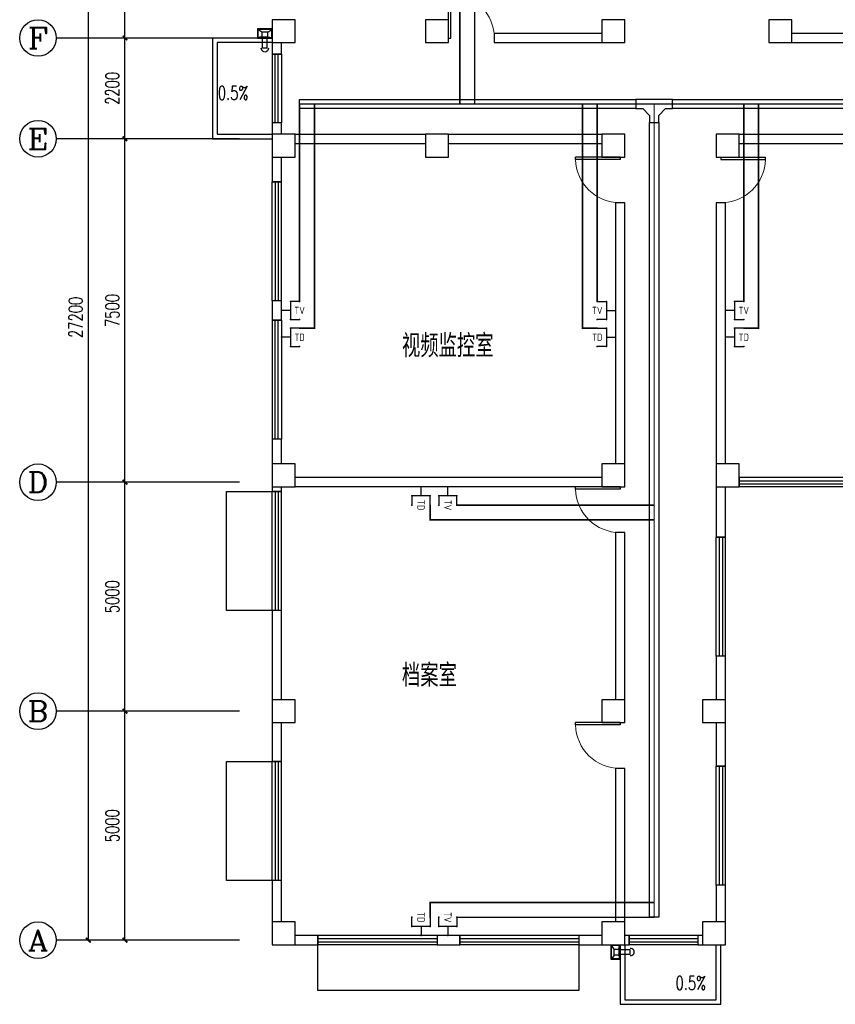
# Model space of a CAD drawing. Extents: x 427948 to 764348, y 274849 to 601549.
# Tile 175 of 203: x 699934 to 717749, y 466479 to 487979. Entities that reach past the tile are written whole.
import ezdxf
from ezdxf.enums import TextEntityAlignment as Align

# ---------------------------------------------------------------- set-up
doc = ezdxf.new("R2010")
doc.units = 0
doc.header["$LTSCALE"] = 1000
doc.header["$MEASUREMENT"] = 0
doc.layers.get('0').update_dxf_attribs({"linetype": 'CONTINUOUS'})
doc.layers.get('Defpoints').update_dxf_attribs({"linetype": 'CONTINUOUS'})
for name, color, linetype in [('AXIS', 3, 'CONTINUOUS'), ('AXIS_TEXT', 7, 'CONTINUOUS'), ('CABLETRAY', 4, 'CONTINUOUS'), ('COLUMN', 9, 'CONTINUOUS'), ('DIM_SYMB', 3, 'CONTINUOUS'), ('EQUIP-通讯', 3, 'CONTINUOUS'), ('PUB_TEXT', 7, 'CONTINUOUS'), ('WALL', 2, 'CONTINUOUS'), ('WINDOW', 4, 'CONTINUOUS'), ('WIRE-动力', 2, 'CONTINUOUS'), ('WIRE-电视', 5, 'TG_TV'), ('WIRE-网络', 6, 'TG_TD'), ('可见线', 3, 'CONTINUOUS'), ('水斗', 6, 'CONTINUOUS')]:
    doc.layers.add(name, color=color, linetype=linetype)
doc.styles.add('_HZTXT', font='txt.shx', dxfattribs={"width": 0.8, "bigfont": 'HZTXT.shx'})
doc.styles.add('_TCH_AXIS', font='COMPLEX', dxfattribs={"bigfont": 'GBCBIG'})
doc.styles.add('_TCH_DIM', font='SIMPLEX', dxfattribs={"bigfont": 'GBCBIG'})
doc.styles.add('_TCH_DIM_T3', font='SIMPLEX', dxfattribs={"width": 0.705882, "bigfont": 'GBCBIG'})
doc.styles.add('_TEL_ATTDEF', font='GBENOR', dxfattribs={"width": 0.8, "height": 3, "bigfont": 'GBCBIG'})
doc.styles.add('_TEL_DIM', font='SIMPLEX', dxfattribs={"width": 0.8, "height": 3.5, "bigfont": 'HZTXT'})
doc.styles.add('COMPLEX', font='COMPLEX')
doc.styles.add('DIM_FONT', font='SIMPLEX.shx', dxfattribs={"width": 0.8})
doc.styles.add('TG_LINETYPE', font='SIMPLEX', dxfattribs={"width": 0.8, "height": 3, "bigfont": 'HZTXT'})
doc.linetypes.add('TG_TD', pattern='A,2,-0.78,["TD",TG_LINETYPE,S=0.1,R=0,X=-0.62,Y=-0.15],0', length=2.78)
doc.linetypes.add('TG_TV', pattern='A,2,-0.76,["TV",TG_LINETYPE,S=0.1,R=0,X=-0.6,Y=-0.15],0', length=2.8)
doc.dimstyles.new('_TCH_ARCH&&100', dxfattribs={"dimtxt": 297.5, "dimasz": 100, "dimexe": 250, "dimexo": 300, "dimgap": 126.25, "dimtad": 1, "dimdec": 0, "dimzin": 0, "dimdsep": 46, "dimtxsty": '_TCH_DIM_T3', "dimblk": 'ARCHTICK', "dimcen": 0.09, "dimclrt": 7, "dimazin": 2, "dimtfac": 1, "dimtdec": 0, "dimtix": 1, "dimtmove": 2, "dimatfit": 3, "dimfxl": 1, "dimtolj": 1, "dimtzin": 0, "dimarcsym": 0})

# ---------------------------------------------------------------- blocks, each defined once
blk = doc.blocks.new('$equip$00001802')
for p, q in [((-0.5, 0.499), (-0.5, 0.999)), ((0.5, 0.999), (0.5, 0.499)), ((0.5, 0.499), (-0.5, 0.499)), ((0, 0.5), (0, 0))]:
    blk.add_line(p, q)
for p in [(-0.5, 0.999), (0.5, 0.999), (-0.5, 0.499), (0, 0), (0.5, 0.499)]:
    blk.add_point(p)
at = {"color": 7, "style": '_TEL_DIM'}
blk.add_attdef('$TEXT$', text='', height=0.4, dxfattribs=at).set_placement((0, 0.999), align=Align.MIDDLE_CENTER)
at = {"color": 7, "style": '_TEL_DIM', "flags": 1}
blk.add_attdef('A', text='', height=0.00002, dxfattribs=at).set_placement((0, 0), align=Align.MIDDLE_CENTER)
blk = doc.blocks.new('$equip$00002670')
for p, q in [((-0.5, 0.499), (-0.5, 0.999)), ((0.5, 0.999), (0.5, 0.499)), ((0.5, 0.499), (-0.5, 0.499)), ((0, 0.5), (0, 0))]:
    blk.add_line(p, q)
for p in [(-0.5, 0.999), (0.5, 0.999), (-0.5, 0.499), (0, 0), (0.5, 0.499)]:
    blk.add_point(p)
at = {"color": 7, "style": '_TEL_DIM'}
blk.add_attdef('$TEXT$', text='', height=0.4, dxfattribs=at).set_placement((0, 0.999), align=Align.MIDDLE_CENTER)
at = {"color": 7, "style": '_TEL_DIM', "flags": 1}
blk.add_attdef('A', text='', height=0.000025, dxfattribs=at).set_placement((0, 0), align=Align.MIDDLE_CENTER)
blk = doc.blocks.new('_L1WAO')
for p, q in [((0, 180), (-320, 180)), ((-320, 180), (-320, 0)), ((-320, 0), (0, 0)), ((-224, 116), (-310, 170)), ((-10, 170), (-310, 170)), ((-310, 170), (-310, 10)), ((-310, 170), (-310, 170)), ((-224, 26), (-310, 10)), ((-310, 10), (-10, 10)), ((-310, 10), (-310, 10)), ((-96, 116), (-224, 116)), ((-224, 116), (-224, 26)), ((-224, 26), (-96, 26)), ((-96, 116), (-10, 170)), ((-96, 26), (-96, 116)), ((-96, 26), (-10, 10)), ((-10, 170), (-10, 170)), ((-10, 10), (-10, 170)), ((-10, 10), (-10, 10)), ((0, 0), (0, 180))]:
    blk.add_line(p, q)
at = {"style": 'DIM_FONT', "width": 0.8, "flags": 9}
for tag in ['XSIZE', 'YSIZE']:
    blk.add_attdef(tag, (0, 0), '', height=0.5, dxfattribs=at)
blk = doc.blocks.new('xcdsf')
at = {"layer": '水斗'}
for p, q in [((151845, -1119066), (151845, -1119386)), ((151856, -1119077), (151856, -1119376)), ((151915, -1119162), (151915, -1119290)), ((152265, -1119175), (152045, -1119175)), ((152265, -1119275), (152045, -1119275)), ((152245, -1119175), (152065, -1119175)), ((152245, -1119275), (152065, -1119275)), ((152265, -1119177), (152265, -1119277)), ((151845, -1119386), (152045, -1119386)), ((151915, -1119290), (151856, -1119376)), ((151856, -1119376), (152033, -1119376)), ((151856, -1119376), (151856, -1119376)), ((151915, -1119290), (152015, -1119290))]:
    blk.add_line(p, q, dxfattribs=at)
at = {"layer": '水斗', "extrusion": (0, 0, -1)}
blk.add_ellipse((152265, -1119227), major_axis=(86.9, 0), ratio=0.900657, start_param=4.712389, end_param=7.853982, dxfattribs=at)
at = {"layer": '水斗', "yscale": 1.110299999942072, "rotation": 90}
blk.add_blockref('_L1WAO', (152045, -1119066), dxfattribs=at)
blk = doc.blocks.new('_ArchTick')
at = {"color": 0, "linetype": 'ByBlock', "const_width": 0.4}
blk.add_lwpolyline([(-0.5, -0.5), (0.5, 0.5)], dxfattribs=at)
blk = doc.blocks.new('*D121')
at = {"layer": 'AXIS', "color": 0, "lineweight": -2}
for p, q in [((704434, 472879), (701984, 472879)), ((702234, 467879), (702234, 472879)), ((704434, 467879), (701984, 467879))]:
    blk.add_line(p, q, dxfattribs=at)
at = {"layer": 'Defpoints', "color": 0}
for p in [(702234, 472879), (704734, 472879), (704734, 467879)]:
    blk.add_point(p, dxfattribs=at)
at = {"layer": 'AXIS', "color": 0, "lineweight": -2, "xscale": 100, "yscale": 100, "zscale": 100}
for p, rotation in [((702234, 472879), 90), ((702234, 467879), 270)]:
    blk.add_blockref('_ArchTick', p, dxfattribs=dict(at, rotation=rotation))
at = {"layer": 'AXIS', "color": 7, "insert": (701959, 470379), "char_height": 297.5, "attachment_point": 5, "rotation": 90, "style": '_TCH_DIM_T3'}
blk.add_mtext('\\A1;5000', dxfattribs=at)
blk = doc.blocks.new('*D122')
at = {"layer": 'AXIS', "color": 0, "lineweight": -2}
for p, q in [((704434, 477879), (701984, 477879)), ((702234, 472879), (702234, 477879)), ((704434, 472879), (701984, 472879))]:
    blk.add_line(p, q, dxfattribs=at)
at = {"layer": 'Defpoints', "color": 0}
for p in [(702234, 477879), (704734, 477879), (704734, 472879)]:
    blk.add_point(p, dxfattribs=at)
at = {"layer": 'AXIS', "color": 0, "lineweight": -2, "xscale": 100, "yscale": 100, "zscale": 100}
for p, rotation in [((702234, 477879), 90), ((702234, 472879), 270)]:
    blk.add_blockref('_ArchTick', p, dxfattribs=dict(at, rotation=rotation))
at = {"layer": 'AXIS', "color": 7, "insert": (701959, 475379), "char_height": 297.5, "attachment_point": 5, "rotation": 90, "style": '_TCH_DIM_T3'}
blk.add_mtext('\\A1;5000', dxfattribs=at)
blk = doc.blocks.new('*D123')
at = {"layer": 'AXIS', "color": 0, "lineweight": -2}
for p, q in [((704434, 485379), (701984, 485379)), ((702234, 477879), (702234, 485379)), ((704434, 477879), (701984, 477879))]:
    blk.add_line(p, q, dxfattribs=at)
at = {"layer": 'Defpoints', "color": 0}
for p in [(702234, 485379), (704734, 485379), (704734, 477879)]:
    blk.add_point(p, dxfattribs=at)
at = {"layer": 'AXIS', "color": 0, "lineweight": -2, "xscale": 100, "yscale": 100, "zscale": 100}
for p, rotation in [((702234, 485379), 90), ((702234, 477879), 270)]:
    blk.add_blockref('_ArchTick', p, dxfattribs=dict(at, rotation=rotation))
at = {"layer": 'AXIS', "color": 7, "insert": (701959, 481629), "char_height": 297.5, "attachment_point": 5, "rotation": 90, "style": '_TCH_DIM_T3'}
blk.add_mtext('\\A1;7500', dxfattribs=at)
blk = doc.blocks.new('*D124')
at = {"layer": 'AXIS', "color": 0, "lineweight": -2}
for p, q in [((704434, 487579), (701984, 487579)), ((702234, 485379), (702234, 487579)), ((704434, 485379), (701984, 485379))]:
    blk.add_line(p, q, dxfattribs=at)
at = {"layer": 'Defpoints', "color": 0}
for p in [(702234, 487579), (704734, 487579), (704734, 485379)]:
    blk.add_point(p, dxfattribs=at)
at = {"layer": 'AXIS', "color": 0, "lineweight": -2, "xscale": 100, "yscale": 100, "zscale": 100}
for p, rotation in [((702234, 487579), 90), ((702234, 485379), 270)]:
    blk.add_blockref('_ArchTick', p, dxfattribs=dict(at, rotation=rotation))
at = {"layer": 'AXIS', "color": 7, "insert": (701959, 486479), "char_height": 297.5, "attachment_point": 5, "rotation": 90, "style": '_TCH_DIM_T3'}
blk.add_mtext('\\A1;2200', dxfattribs=at)
blk = doc.blocks.new('*D125')
at = {"layer": 'AXIS', "color": 0, "lineweight": -2}
for p, q in [((704434, 495079), (701984, 495079)), ((702234, 487579), (702234, 495079)), ((704434, 487579), (701984, 487579))]:
    blk.add_line(p, q, dxfattribs=at)
at = {"layer": 'Defpoints', "color": 0}
for p in [(702234, 495079), (704734, 495079), (704734, 487579)]:
    blk.add_point(p, dxfattribs=at)
at = {"layer": 'AXIS', "color": 0, "lineweight": -2, "xscale": 100, "yscale": 100, "zscale": 100}
for p, rotation in [((702234, 495079), 90), ((702234, 487579), 270)]:
    blk.add_blockref('_ArchTick', p, dxfattribs=dict(at, rotation=rotation))
at = {"layer": 'AXIS', "color": 7, "insert": (701959, 491329), "char_height": 297.5, "attachment_point": 5, "rotation": 90, "style": '_TCH_DIM_T3'}
blk.add_mtext('\\A1;7500', dxfattribs=at)
blk = doc.blocks.new('*D126')
at = {"layer": 'AXIS', "color": 0, "lineweight": -2}
for p, q in [((704434, 495079), (701184, 495079)), ((701434, 467879), (701434, 495079)), ((704434, 467879), (701184, 467879))]:
    blk.add_line(p, q, dxfattribs=at)
at = {"layer": 'Defpoints', "color": 0}
for p in [(701434, 495079), (704734, 495079), (704734, 467879)]:
    blk.add_point(p, dxfattribs=at)
at = {"layer": 'AXIS', "color": 0, "lineweight": -2, "xscale": 100, "yscale": 100, "zscale": 100}
for p, rotation in [((701434, 495079), 90), ((701434, 467879), 270)]:
    blk.add_blockref('_ArchTick', p, dxfattribs=dict(at, rotation=rotation))
at = {"layer": 'AXIS', "color": 7, "insert": (701159, 481479), "char_height": 297.5, "attachment_point": 5, "rotation": 90, "style": '_TCH_DIM_T3'}
blk.add_mtext('\\A1;27200', dxfattribs=at)
blk = doc.blocks.new('_FZHK')
blk.add_lwpolyline([(-0.5, -0.5), (0.5, -0.5), (0.5, 0.5), (-0.5, 0.5)], close=True)
blk = doc.blocks.new('$DorLib2D$00000001')
for p, q in [((0.45, 0.975), (0.5, 0.975)), ((0.45, 0), (0.45, 0.975)), ((0.5, 0), (0.5, 0.975)), ((0.5, 0), (0.45, 0))]:
    blk.add_line(p, q)
at = {"lineweight": 13}
blk.add_arc((0.475, 0), 0.975, 91.4693, 180, dxfattribs=at)
blk = doc.blocks.new('$TCHSYS$WIN2D')
for p, q in [((-0.5, 0.5), (0.5, 0.5)), ((-0.5, 0.5), (-0.5, -0.5)), ((0.5, 0.5), (0.5, -0.5)), ((0.5, 0.1667), (-0.5, 0.1667)), ((0.5, -0.1667), (-0.5, -0.1667)), ((-0.5, -0.5), (0.5, -0.5))]:
    blk.add_line(p, q)
blk = doc.blocks.new('_AXISO')
blk.add_circle((0, 0), 0.5)
at = {"layer": 'AXIS_TEXT', "style": 'COMPLEX', "width": 1.041667}
blk.add_attdef('A', text='', height=0.56, dxfattribs=at).set_placement((-0.25, -0.28), (0.25, -0.28), align=Align.FIT)

msp = doc.modelspace()

# ---------------------------------------------------------------- linework, layer by layer
at = {"layer": 'AXIS'}
for p, q in [((704734.4, 487578.9), (700734.4, 487578.9)), ((704734.4, 485378.9), (700734.4, 485378.9)), ((704734.4, 477878.9), (700734.4, 477878.9)), ((704734.4, 472878.9), (700734.4, 472878.9)), ((704734.4, 467878.9), (700734.4, 467878.9))]:
    msp.add_line(p, q, dxfattribs=at)
at = {"layer": 'CABLETRAY'}
for p, q in [((706049, 486036.8), (706049, 486236.8)), ((706049, 486236.8), (713393.7, 486236.8)), ((713393.7, 486236.8), (713393.7, 486036.8)), ((714193.7, 486236.8), (713393.7, 486236.8)), ((713393.7, 486236.8), (713393.7, 486036.8)), ((714193.7, 486036.8), (714193.7, 486236.8)), ((714193.7, 486236.8), (728697.7, 486236.8)), ((714193.7, 486036.8), (714193.7, 486236.8)), ((713393.7, 486036.8), (706049, 486036.8)), ((713393.7, 486036.8), (713543.7, 486036.8)), ((713543.7, 486036.8), (713693.7, 485886.8)), ((713893.7, 485886.8), (714043.7, 486036.8)), ((714043.7, 486036.8), (714193.7, 486036.8)), ((728697.7, 486036.8), (714193.7, 486036.8)), ((713693.7, 485886.8), (713693.7, 485736.8)), ((713693.7, 485736.8), (713893.7, 485736.8)), ((713693.7, 468378.5), (713693.7, 485736.8)), ((713693.7, 485736.8), (713893.7, 485736.8)), ((713893.7, 485736.8), (713893.7, 485886.8)), ((713893.7, 485736.8), (713893.7, 468378.5)), ((713893.7, 468378.5), (713693.7, 468378.5))]:
    msp.add_line(p, q, dxfattribs=at)
at = {"layer": 'DIM_SYMB'}
for points in [[(704704.4, 486589.8, 0, 0, 0), (704992.3, 486879.5, 80, 0, 0), (705203.8, 487092.2, 0, 0, 0)], [(714173.2, 467022.2, 0, 0, 0), (713815.1, 467218.7, 80, 0, 0), (713552.1, 467363, 0, 0, 0)]]:
    msp.add_lwpolyline(points, format="xyseb", dxfattribs=at)
at = {"layer": 'WALL'}
for p, q in [((712649.4, 487678.9), (710299.4, 487678.9)), ((710299.4, 487678.9), (710299.4, 487478.9)), ((720299.4, 487678.9), (716799.4, 487678.9)), ((705449.4, 487478.9), (705449.4, 487228.9)), ((705649.4, 487228.9), (705649.4, 487478.9)), ((710299.4, 487478.9), (712649.4, 487478.9)), ((716799.4, 487478.9), (720299.4, 487478.9)), ((705449.4, 487228.9), (705649.4, 487228.9)), ((705649.4, 485728.9), (705449.4, 485728.9)), ((705449.4, 485728.9), (705449.4, 485478.9)), ((705649.4, 485478.9), (705649.4, 485728.9)), ((705949.4, 485478.9), (708799.4, 485478.9)), ((709299.4, 485478.9), (712649.4, 485478.9)), ((715649.4, 485478.9), (721299.4, 485478.9)), ((705949.4, 485278.9), (708799.4, 485278.9)), ((709299.4, 485278.9), (712649.4, 485278.9)), ((715649.4, 485278.9), (721299.4, 485278.9)), ((705449.4, 484978.9), (705449.4, 484438.8)), ((705649.4, 484438.8), (705649.4, 484978.9)), ((705449.4, 484438.8), (705649.4, 484438.8)), ((713149.4, 483978.9), (712949.4, 483978.9)), ((712949.4, 483978.9), (712949.4, 478278.9)), ((713149.4, 478278.9), (713149.4, 483978.9)), ((715349.4, 483978.9), (715149.4, 483978.9)), ((715149.4, 483978.9), (715149.4, 478278.9)), ((715349.4, 478278.9), (715349.4, 483978.9)), ((705649.4, 481838.8), (705449.4, 481838.8)), ((705449.4, 481838.8), (705449.4, 481418.9)), ((705649.4, 481418.9), (705649.4, 481838.8)), ((705449.4, 481418.9), (705649.4, 481418.9)), ((705649.4, 478818.9), (705449.4, 478818.9)), ((705449.4, 478818.9), (705449.4, 478278.9)), ((705649.4, 478278.9), (705649.4, 478818.9)), ((712649.4, 477978.9), (705949.4, 477978.9)), ((705449.4, 477778.9), (705449.4, 477678.9)), ((705649.4, 477678.9), (705649.4, 477778.9)), ((712649.4, 477778.9), (705949.4, 477778.9)), ((715149.4, 477778.9), (715149.4, 476678.8)), ((715349.4, 476678.8), (715349.4, 477778.9)), ((705449.4, 477678.9), (705649.4, 477678.9)), ((713149.4, 476778.9), (712949.4, 476778.9)), ((712949.4, 476778.9), (712949.4, 473128.9)), ((713149.4, 473128.9), (713149.4, 476778.9)), ((715149.4, 476678.8), (715349.4, 476678.8)), ((705649.4, 475078.9), (705449.4, 475078.9)), ((705449.4, 475078.9), (705449.4, 473128.9)), ((705649.4, 473128.9), (705649.4, 475078.9)), ((715349.4, 474078.8), (715149.4, 474078.8)), ((715149.4, 474078.8), (715149.4, 473128.9)), ((715349.4, 473128.9), (715349.4, 474078.8)), ((705449.4, 472628.9), (705449.4, 471778.9)), ((705649.4, 471778.9), (705649.4, 472628.9)), ((715149.4, 472628.9), (715149.4, 471678.8)), ((715349.4, 471678.8), (715349.4, 472628.9)), ((705449.4, 471778.9), (705649.4, 471778.9)), ((713149.4, 471628.9), (712949.4, 471628.9)), ((712949.4, 471628.9), (712949.4, 468278.9)), ((713149.4, 468278.9), (713149.4, 471628.9)), ((715149.4, 471678.8), (715349.4, 471678.8)), ((705649.4, 469178.9), (705449.4, 469178.9)), ((705449.4, 469178.9), (705449.4, 468278.9)), ((705649.4, 468278.9), (705649.4, 469178.9)), ((715349.4, 469078.8), (715149.4, 469078.8)), ((715149.4, 469078.8), (715149.4, 468278.9)), ((715349.4, 468278.9), (715349.4, 469078.8)), ((706449.4, 467978.9), (705949.4, 467978.9)), ((706449.4, 467778.9), (706449.4, 467978.9)), ((709549.4, 467978.9), (709049.4, 467978.9)), ((709049.4, 467978.9), (709049.4, 467778.9)), ((709549.4, 467778.9), (709549.4, 467978.9)), ((712649.4, 467978.9), (712149.4, 467978.9)), ((712149.4, 467978.9), (712149.4, 467778.9)), ((713249.4, 467978.9), (713149.4, 467978.9)), ((713249.4, 467778.9), (713249.4, 467978.9)), ((714849.4, 467978.9), (714749.4, 467978.9)), ((714749.4, 467978.9), (714749.4, 467778.9)), ((705949.4, 467778.9), (706449.4, 467778.9)), ((709049.4, 467778.9), (709549.4, 467778.9)), ((712149.4, 467778.9), (712649.4, 467778.9)), ((713149.4, 467778.9), (713249.4, 467778.9)), ((714749.4, 467778.9), (714849.4, 467778.9))]:
    msp.add_line(p, q, dxfattribs=at)
at = {"layer": 'WIRE-动力', "linetype": 'Continuous', "const_width": 25}
for points in [[(706049, 486136.8), (735066.5, 486136.8)], [(713793.7, 468378.5), (713793.7, 486136.8)]]:
    msp.add_lwpolyline(points, dxfattribs=at)
at = {"layer": 'WIRE-电视', "linetype": 'TG_TV', "const_width": 35}
for points in [[(709549, 491128.9), (709549, 486136.8)], [(706049, 481828.9), (706049, 486136.8)], [(712549.8, 481828.9), (712549.8, 486136.8)], [(715749, 481828.9), (715749, 486136.8)], [(709485.8, 477379.3), (713793.7, 477379.3)], [(709485.8, 468378.5), (713793.7, 468378.5)]]:
    msp.add_lwpolyline(points, dxfattribs=at)
at = {"layer": 'WIRE-网络', "linetype": 'TG_TD', "const_width": 35}
for points in [[(709549, 491713.5), (709872.3, 491713.5), (709872.3, 486136.8)], [(706049, 481244.3), (706372.3, 481244.3), (706372.3, 486136.8)], [(712549.8, 481244.3), (712226.4, 481244.3), (712226.4, 486136.8)], [(715749, 481244.3), (716072.3, 481244.3), (716072.3, 486136.8)], [(708901.2, 477379.3), (708901.2, 477055.9), (713793.7, 477055.9)], [(708901.2, 468378.5), (708901.2, 468701.8), (713793.7, 468701.8)]]:
    msp.add_lwpolyline(points, dxfattribs=at)
at = {"layer": '可见线'}
for points in [[(705449.4, 487578.9), (704149.4, 487578.9), (704149.4, 485378.9), (705449.4, 485378.9)], [(705449.4, 487478.9), (704249.4, 487478.9), (704249.4, 485478.9), (705449.4, 485478.9)], [(705449.4, 475078.9), (704449.4, 475078.9), (704449.4, 477678.9), (705449.4, 477678.9)], [(705449.4, 469178.9), (704449.4, 469178.9), (704449.4, 471778.9), (705449.4, 471778.9)], [(712149.4, 467778.9), (712149.4, 466778.9), (706449.4, 466778.9), (706449.4, 467778.9)], [(713049.4, 467778.9), (713049.4, 466478.9), (715249.4, 466478.9), (715249.4, 467778.9)], [(713149.4, 467778.9), (713149.4, 466578.9), (715149.4, 466578.9), (715149.4, 467778.9)]]:
    msp.add_lwpolyline(points, dxfattribs=at)

# ---------------------------------------------------------------- block references
at = {"layer": 'AXIS'}
ref = msp.add_blockref('_AXISO', (700334.4, 487578.9), dxfattribs=dict(at, xscale=800, yscale=800, zscale=800))
ref.add_attrib('A', 'F', dxfattribs={"layer": 'AXIS_TEXT', "height": 452.5, "style": '_TCH_AXIS', "width": 1.3125}).set_placement((700108.1, 487352.6), (700560.6, 487352.6), align=Align.FIT)
ref = msp.add_blockref('_AXISO', (700334.4, 485378.9), dxfattribs=dict(at, xscale=800, yscale=800, zscale=800))
ref.add_attrib('A', 'E', dxfattribs={"layer": 'AXIS_TEXT', "height": 452.5, "style": '_TCH_AXIS', "width": 1.3125}).set_placement((700108.1, 485152.6), (700560.6, 485152.6), align=Align.FIT)
ref = msp.add_blockref('_AXISO', (700334.4, 477878.9), dxfattribs=dict(at, xscale=800, yscale=800, zscale=800))
ref.add_attrib('A', 'D', dxfattribs={"layer": 'AXIS_TEXT', "height": 452.5, "style": '_TCH_AXIS', "width": 1.235294}).set_placement((700108.1, 477652.6), (700560.6, 477652.6), align=Align.FIT)
ref = msp.add_blockref('_AXISO', (700334.4, 472878.9), dxfattribs=dict(at, xscale=800, yscale=800, zscale=800))
ref.add_attrib('A', 'B', dxfattribs={"layer": 'AXIS_TEXT', "height": 452.5, "style": '_TCH_AXIS', "width": 1.235294}).set_placement((700108.1, 472652.6), (700560.6, 472652.6), align=Align.FIT)
ref = msp.add_blockref('_AXISO', (700334.4, 467878.9), dxfattribs=dict(at, xscale=800, yscale=800, zscale=800))
ref.add_attrib('A', 'A', dxfattribs={"layer": 'AXIS_TEXT', "height": 452.5, "style": '_TCH_AXIS', "width": 1.166667}).set_placement((700108.1, 467652.6), (700560.6, 467652.6), align=Align.FIT)
at = {"layer": 'COLUMN', "xscale": 500, "yscale": 500, "zscale": 500}
for p in [(705699.4, 487728.9), (709049.4, 487728.9), (712899.4, 487728.9), (716549.4, 487728.9), (705699.4, 485228.9), (709049.4, 485228.9), (712899.4, 485228.9), (715399.4, 485228.9), (705699.4, 478028.9), (712899.4, 478028.9), (715399.4, 478028.9), (705699.4, 472878.9), (712899.4, 472878.9), (715099.4, 472878.9), (705699.4, 468028.9), (712899.4, 468028.9), (715099.4, 468028.9)]:
    msp.add_blockref('_FZHK', p, dxfattribs=at)
at = {"layer": 'EQUIP-通讯'}
ref = msp.add_blockref('$equip$00001802', (705649.4, 481628.9), dxfattribs=dict(at, xscale=-400, yscale=400, zscale=400, rotation=270))
ref.add_attrib('$TEXT$', 'TV', dxfattribs={"layer": '0', "color": 7, "height": 160, "style": '_TEL_ATTDEF'}).set_placement((706049, 481628.9), align=Align.MIDDLE_CENTER)
ref = msp.add_blockref('$equip$00001802', (712949.4, 481628.9), dxfattribs=dict(at, xscale=400, yscale=400, zscale=400, rotation=90))
ref.add_attrib('$TEXT$', 'TV', dxfattribs={"layer": '0', "color": 7, "height": 160, "style": '_TEL_ATTDEF'}).set_placement((712549.8, 481628.9), align=Align.MIDDLE_CENTER)
ref = msp.add_blockref('$equip$00001802', (715349.4, 481628.9), dxfattribs=dict(at, xscale=-400, yscale=400, zscale=400, rotation=270))
ref.add_attrib('$TEXT$', 'TV', dxfattribs={"layer": '0', "color": 7, "height": 160, "style": '_TEL_ATTDEF'}).set_placement((715749, 481628.9), align=Align.MIDDLE_CENTER)
ref = msp.add_blockref('$equip$00002670', (705649.4, 481044.3), dxfattribs=dict(at, xscale=-400, yscale=400, zscale=400, rotation=270))
ref.add_attrib('$TEXT$', 'TD', dxfattribs={"layer": '0', "color": 7, "height": 160, "style": '_TEL_ATTDEF'}).set_placement((706049, 481044.3), align=Align.MIDDLE_CENTER)
ref = msp.add_blockref('$equip$00002670', (712949.4, 481044.3), dxfattribs=dict(at, xscale=400, yscale=400, zscale=400, rotation=90))
ref.add_attrib('$TEXT$', 'TD', dxfattribs={"layer": '0', "color": 7, "height": 160, "style": '_TEL_ATTDEF'}).set_placement((712549.8, 481044.3), align=Align.MIDDLE_CENTER)
ref = msp.add_blockref('$equip$00002670', (715349.4, 481044.3), dxfattribs=dict(at, xscale=-400, yscale=400, zscale=400, rotation=270))
ref.add_attrib('$TEXT$', 'TD', dxfattribs={"layer": '0', "color": 7, "height": 160, "style": '_TEL_ATTDEF'}).set_placement((715749, 481044.3), align=Align.MIDDLE_CENTER)
ref = msp.add_blockref('$equip$00002670', (708701.2, 477778.9), dxfattribs=dict(at, xscale=-400, yscale=400, zscale=400, rotation=180))
ref.add_attrib('$TEXT$', 'TD', dxfattribs={"layer": '0', "color": 7, "height": 160, "rotation": 270, "style": '_TEL_ATTDEF'}).set_placement((708701.2, 477379.3), align=Align.MIDDLE_CENTER)
ref = msp.add_blockref('$equip$00001802', (709285.8, 477778.9), dxfattribs=dict(at, xscale=-400, yscale=400, zscale=400, rotation=180))
ref.add_attrib('$TEXT$', 'TV', dxfattribs={"layer": '0', "color": 7, "height": 160, "rotation": 270, "style": '_TEL_ATTDEF'}).set_placement((709285.8, 477379.3), align=Align.MIDDLE_CENTER)
ref = msp.add_blockref('$equip$00002670', (708701.2, 467978.9), dxfattribs=dict(at, xscale=400, yscale=400, zscale=400))
ref.add_attrib('$TEXT$', 'TD', dxfattribs={"layer": '0', "color": 7, "height": 160, "rotation": 270, "style": '_TEL_ATTDEF'}).set_placement((708701.2, 468378.5), align=Align.MIDDLE_CENTER)
ref = msp.add_blockref('$equip$00001802', (709285.8, 467978.9), dxfattribs=dict(at, xscale=400, yscale=400, zscale=400))
ref.add_attrib('$TEXT$', 'TV', dxfattribs={"layer": '0', "color": 7, "height": 160, "rotation": 270, "style": '_TEL_ATTDEF'}).set_placement((709285.8, 468378.5), align=Align.MIDDLE_CENTER)
at = {"layer": 'WINDOW', "xscale": -1000, "yscale": 1000, "zscale": -1000}
msp.add_blockref('$DorLib2D$00000001', (709799.4, 487578.9), dxfattribs=at)
at = {"layer": 'WINDOW'}
for name, p, xscale, yscale, zscale, rotation in [('$TCHSYS$WIN2D', (705549.4, 486478.9), -1500, -200, -1500, 90), ('$DorLib2D$00000001', (713049.4, 484478.9), 1000, 1000, 1000, 90), ('$DorLib2D$00000001', (715249.4, 484478.9), 1000, -1000, 1000, 90), ('$TCHSYS$WIN2D', (705549.4, 483138.8), 2600, -200, 2600, 90), ('$TCHSYS$WIN2D', (705549.4, 480118.9), -2600, -200, -2600, 90), ('$TCHSYS$WIN2D', (716949.4, 477878.9), 2600, -200, 2600, 180), ('$DorLib2D$00000001', (713049.4, 477278.9), 1000, 1000, 1000, 90), ('$TCHSYS$WIN2D', (705549.4, 476378.9), 2600, -200, 2600, 90), ('$TCHSYS$WIN2D', (715249.4, 475378.8), 2600, -200, 2600, 90), ('$DorLib2D$00000001', (713049.4, 472128.9), 1000, 1000, 1000, 90), ('$TCHSYS$WIN2D', (705549.4, 470478.9), 2600, -200, 2600, 90), ('$TCHSYS$WIN2D', (715249.4, 470378.8), 2600, -200, 2600, 90), ('$TCHSYS$WIN2D', (707749.4, 467878.9), 2600, -200, 2600, 180), ('$TCHSYS$WIN2D', (710849.4, 467878.9), 2600, -200, 2600, 180), ('$TCHSYS$WIN2D', (713999.4, 467878.9), 1500, -200, 1500, 180)]:
    msp.add_blockref(name, p, dxfattribs=dict(at, xscale=xscale, yscale=yscale, zscale=zscale, rotation=rotation))
at = {"layer": '水斗', "rotation": 270}
msp.add_blockref('xcdsf', (1824515.6, 639623.4), dxfattribs=at)
at = {"layer": '水斗', "xscale": -1, "rotation": 180}
msp.add_blockref('xcdsf', (561004.9, -651607.3), dxfattribs=at)

# ---------------------------------------------------------------- texts
at = {"layer": 'PUB_TEXT'}
for s, height, style, width, p in [('0.5%%%', 297.5, '_TCH_DIM', 0.705882, (704262.8, 486231.5)), ('视频监控室', 500, '_HZTXT', 0.8, (708284, 480608.7)), ('档案室', 500, '_HZTXT', 0.8, (708284, 473410.8)), ('0.5%%%', 297.5, '_TCH_DIM', 0.705882, (714259.6, 466792.7))]:
    msp.add_text(s, height=height, dxfattribs=dict(at, style=style, width=width)).set_placement(p)

# ---------------------------------------------------------------- dimensions: what is measured, and where the dimension line sits
at = {"layer": 'AXIS'}
for p1, p2, distance, picture, middle in [((704734.4, 467878.9), (704734.4, 495078.9), 3300, '*D126', (701159.4, 481478.9)), ((704734.4, 487578.9), (704734.4, 495078.9), 2500, '*D125', (701959.4, 491328.9)), ((704734.4, 485378.9), (704734.4, 487578.9), 2500, '*D124', (701959.4, 486478.9)), ((704734.4, 477878.9), (704734.4, 485378.9), 2500, '*D123', (701959.4, 481628.9)), ((704734.4, 472878.9), (704734.4, 477878.9), 2500, '*D122', (701959.4, 475378.9)), ((704734.4, 467878.9), (704734.4, 472878.9), 2500, '*D121', (701959.4, 470378.9))]:
    dim = msp.add_aligned_dim(p1=p1, p2=p2, distance=distance, dimstyle='_TCH_ARCH&&100', dxfattribs=at)
    dim.commit()
    dim.dimension.update_dxf_attribs({"geometry": picture, "text_midpoint": middle})

doc.saveas('drawing.dxf')
